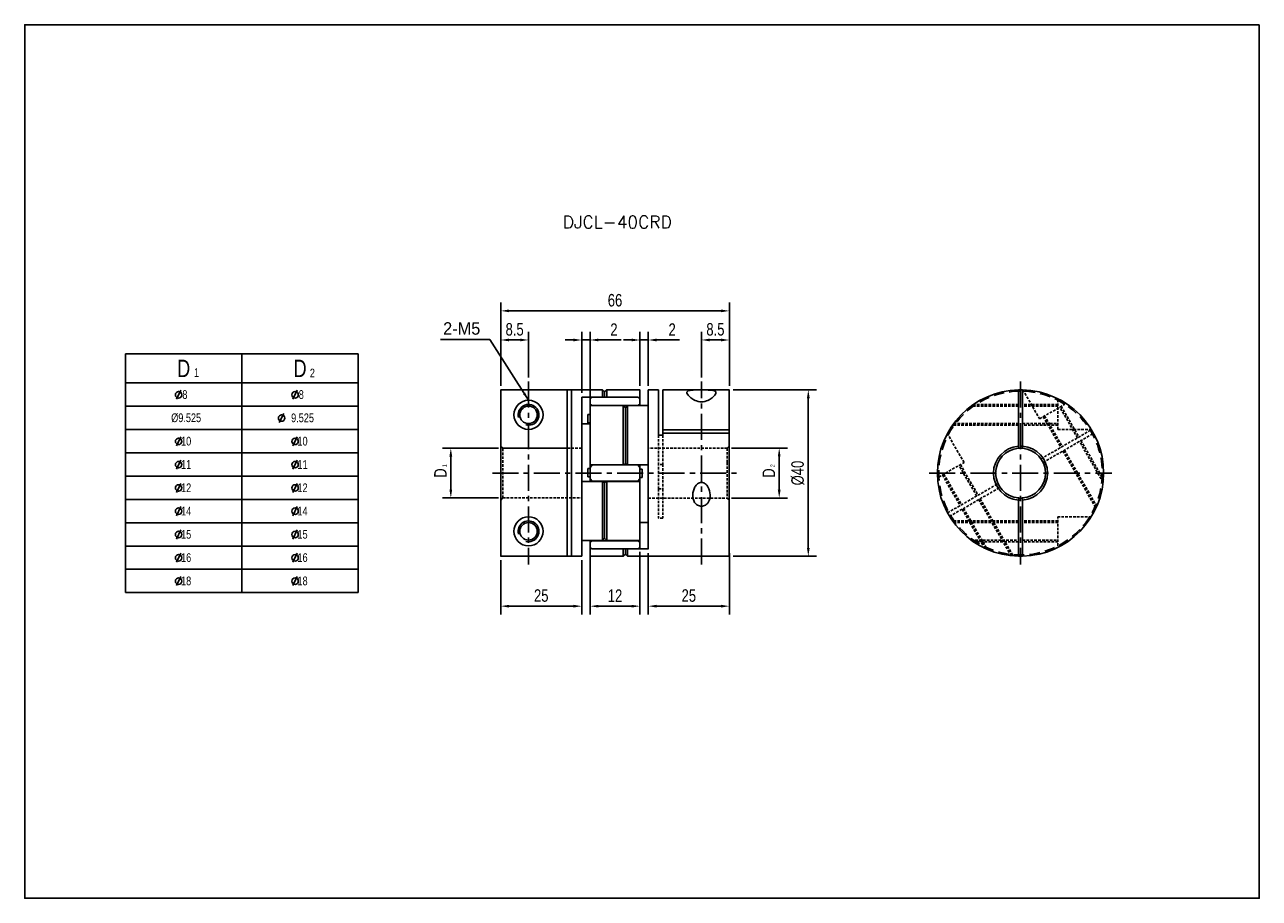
# Model space of a CAD drawing. Header units: millimetres. Extents: x 0 to 297, y 0 to 210.
import ezdxf

# ---------------------------------------------------------------- set-up
doc = ezdxf.new("R2010")
doc.units = ezdxf.units.MM
doc.header["$LTSCALE"] = 5
for name, pattern in [('CENTER', [2, 1.25, -0.25, 0.25, -0.25]), ('DASHED', [0.75, 0.5, -0.25]), ('HIDDEN2', [0.1875, 0.125, -0.0625])]:
    doc.linetypes.add(name, pattern=pattern)
doc.layers.get('0').update_dxf_attribs({"linetype": 'CONTINUOUS'})
doc.layers.get('Defpoints').update_dxf_attribs({"linetype": 'CONTINUOUS'})
for name, color, linetype in [('BM', 2, 'CONTINUOUS'), ('CT', 1, 'CENTER'), ('D', 7, 'CONTINUOUS'), ('DIM', 7, 'CONTINUOUS'), ('HD', 4, 'DASHED')]:
    doc.layers.add(name, color=color, linetype=linetype)
doc.styles.add('H', font='txt.shx')
doc.styles.get("Standard").update_dxf_attribs({"font": 'Gulim.ttf', "width": 0.8, "height": 3})
doc.dimstyles.new('LIM', dxfattribs={"dimtxt": 2, "dimasz": 2, "dimexe": 2, "dimexo": 1, "dimgap": 1, "dimtad": 1, "dimdec": 3, "dimzin": 9, "dimdsep": 46, "dimtxsty": 'Standard', "dimcen": 3, "dimclrd": 1, "dimclre": 1, "dimadec": 0, "dimazin": 0, "dimtfac": 1, "dimtdec": 3, "dimtmove": 0, "dimatfit": 3, "dimfxl": 0, "dimtolj": 1, "dimtzin": 0, "dimarcsym": 0})

# ---------------------------------------------------------------- blocks, each defined once
blk = doc.blocks.new('*D87')
at = {"layer": 'Defpoints', "color": 0}
for p in [(114.51, 82.27), (134.01, 82.27), (134.01, 70.22)]:
    blk.add_point(p, dxfattribs=at)
at = {"layer": 'DIM', "color": 1, "lineweight": -2}
for p, q in [((114.51, 81.27), (114.51, 68.22)), ((134.01, 81.27), (134.01, 68.22)), ((116.51, 70.22), (132.01, 70.22))]:
    blk.add_line(p, q, dxfattribs=at)
at = {"layer": 'DIM', "color": 1}
for points in [[(116.51, 70.55), (116.51, 69.89), (114.51, 70.22)], [(132.01, 70.55), (132.01, 69.89), (134.01, 70.22)]]:
    blk.add_solid(points, dxfattribs=at)
at = {"layer": 'DIM', "color": 0, "insert": (124.26, 72.76), "char_height": 3, "attachment_point": 5}
blk.add_mtext('\\A1;25', dxfattribs=at)
blk = doc.blocks.new('*D88')
at = {"layer": 'Defpoints', "color": 0}
for p in [(169.51, 141.21), (114.51, 122.16), (169.51, 122.16)]:
    blk.add_point(p, dxfattribs=at)
at = {"layer": 'DIM', "color": 1, "lineweight": -2}
for p, q in [((114.51, 123.16), (114.51, 143.21)), ((169.51, 123.16), (169.51, 143.21)), ((116.51, 141.21), (167.51, 141.21))]:
    blk.add_line(p, q, dxfattribs=at)
at = {"layer": 'DIM', "color": 1}
for points in [[(116.51, 141.54), (116.51, 140.88), (114.51, 141.21)], [(167.51, 141.54), (167.51, 140.88), (169.51, 141.21)]]:
    blk.add_solid(points, dxfattribs=at)
at = {"layer": 'DIM', "color": 0, "insert": (142.01, 143.75), "char_height": 3, "attachment_point": 5}
blk.add_mtext('\\A1;66', dxfattribs=at)
blk = doc.blocks.new('*D89')
at = {"layer": 'Defpoints', "color": 0}
for p in [(121.21, 134.21), (114.51, 122.16), (121.21, 124.21)]:
    blk.add_point(p, dxfattribs=at)
at = {"layer": 'DIM', "color": 1, "lineweight": -2}
for p, q in [((114.51, 123.16), (114.51, 136.21)), ((116.51, 134.21), (119.21, 134.21)), ((121.21, 125.21), (121.21, 136.21))]:
    blk.add_line(p, q, dxfattribs=at)
at = {"layer": 'DIM', "color": 1}
for points in [[(116.51, 134.54), (116.51, 133.88), (114.51, 134.21)], [(119.21, 134.54), (119.21, 133.88), (121.21, 134.21)]]:
    blk.add_solid(points, dxfattribs=at)
at = {"layer": 'DIM', "color": 0, "insert": (117.86, 136.75), "char_height": 3, "attachment_point": 5}
blk.add_mtext('\\A1;8.5', dxfattribs=at)
blk = doc.blocks.new('*D90')
at = {"layer": 'Defpoints', "color": 0}
for p in [(115.01, 108.19), (102.51, 96.24), (115.01, 96.24)]:
    blk.add_point(p, dxfattribs=at)
at = {"layer": 'DIM', "color": 1, "lineweight": -2}
for p, q in [((114.01, 108.19), (100.51, 108.19)), ((102.51, 106.19), (102.51, 98.24)), ((114.01, 96.24), (100.51, 96.24))]:
    blk.add_line(p, q, dxfattribs=at)
at = {"layer": 'DIM', "color": 1}
for points in [[(102.17, 106.19), (102.84, 106.19), (102.51, 108.19)], [(102.17, 98.24), (102.84, 98.24), (102.51, 96.24)]]:
    blk.add_solid(points, dxfattribs=at)
at = {"layer": 'DIM', "color": 0, "insert": (100, 102.22), "char_height": 3, "attachment_point": 5, "rotation": 90}
blk.add_mtext('\\A1;D', dxfattribs=at)
blk = doc.blocks.new('*D91')
at = {"layer": 'Defpoints', "color": 0}
for p in [(169.51, 134.21), (162.81, 124.22), (169.51, 122.17)]:
    blk.add_point(p, dxfattribs=at)
at = {"layer": 'DIM', "color": 1, "lineweight": -2}
for p, q in [((162.81, 125.22), (162.81, 136.21)), ((164.81, 134.21), (167.51, 134.21)), ((169.51, 123.17), (169.51, 136.21))]:
    blk.add_line(p, q, dxfattribs=at)
at = {"layer": 'DIM', "color": 1}
for points in [[(164.81, 134.54), (164.81, 133.88), (162.81, 134.21)], [(167.51, 134.54), (167.51, 133.88), (169.51, 134.21)]]:
    blk.add_solid(points, dxfattribs=at)
at = {"layer": 'DIM', "color": 0, "insert": (166.16, 136.75), "char_height": 3, "attachment_point": 5}
blk.add_mtext('\\A1;8.5', dxfattribs=at)
blk = doc.blocks.new('*D92')
at = {"layer": 'Defpoints', "color": 0}
for p in [(150.01, 134.21), (148.01, 122.17), (150.01, 122.17)]:
    blk.add_point(p, dxfattribs=at)
at = {"layer": 'DIM', "color": 1, "lineweight": -2}
for p, q in [((146.01, 134.21), (144.01, 134.21)), ((148.01, 123.17), (148.01, 136.21)), ((148.01, 134.21), (150.01, 134.21)), ((150.01, 123.17), (150.01, 136.21)), ((152.01, 134.21), (157.5, 134.21))]:
    blk.add_line(p, q, dxfattribs=at)
at = {"layer": 'DIM', "color": 1}
for points in [[(146.01, 134.54), (146.01, 133.88), (148.01, 134.21)], [(152.01, 134.54), (152.01, 133.88), (150.01, 134.21)]]:
    blk.add_solid(points, dxfattribs=at)
at = {"layer": 'DIM', "color": 0, "insert": (155.75, 136.71), "char_height": 3, "attachment_point": 5}
blk.add_mtext('\\A1;2', dxfattribs=at)
blk = doc.blocks.new('*D93')
at = {"layer": 'Defpoints', "color": 0}
for p in [(136.01, 134.21), (134.01, 120.47), (136.01, 118.38)]:
    blk.add_point(p, dxfattribs=at)
at = {"layer": 'DIM', "color": 1, "lineweight": -2}
for p, q in [((132.01, 134.21), (130.01, 134.21)), ((134.01, 121.47), (134.01, 136.21)), ((134.01, 134.21), (136.01, 134.21)), ((136.01, 119.38), (136.01, 136.21)), ((138.01, 134.21), (143.5, 134.21))]:
    blk.add_line(p, q, dxfattribs=at)
at = {"layer": 'DIM', "color": 1}
for points in [[(132.01, 134.54), (132.01, 133.88), (134.01, 134.21)], [(138.01, 134.54), (138.01, 133.88), (136.01, 134.21)]]:
    blk.add_solid(points, dxfattribs=at)
at = {"layer": 'DIM', "color": 0, "insert": (141.75, 136.71), "char_height": 3, "attachment_point": 5}
blk.add_mtext('\\A1;2', dxfattribs=at)
blk = doc.blocks.new('*D94')
at = {"layer": 'Defpoints', "color": 0}
for p in [(150.01, 84), (169.51, 84), (169.51, 70.22)]:
    blk.add_point(p, dxfattribs=at)
at = {"layer": 'DIM', "color": 1, "lineweight": -2}
for p, q in [((150.01, 83), (150.01, 68.22)), ((169.51, 83), (169.51, 68.22)), ((152.01, 70.22), (167.51, 70.22))]:
    blk.add_line(p, q, dxfattribs=at)
at = {"layer": 'DIM', "color": 1}
for points in [[(152.01, 70.55), (152.01, 69.89), (150.01, 70.22)], [(167.51, 70.55), (167.51, 69.89), (169.51, 70.22)]]:
    blk.add_solid(points, dxfattribs=at)
at = {"layer": 'DIM', "color": 0, "insert": (159.76, 72.76), "char_height": 3, "attachment_point": 5}
blk.add_mtext('\\A1;25', dxfattribs=at)
blk = doc.blocks.new('*D95')
at = {"layer": 'Defpoints', "color": 0}
for p in [(136.01, 84.25), (148.01, 84.25), (148.01, 70.22)]:
    blk.add_point(p, dxfattribs=at)
at = {"layer": 'DIM', "color": 1, "lineweight": -2}
for p, q in [((136.01, 83.25), (136.01, 68.22)), ((148.01, 83.25), (148.01, 68.22)), ((138.01, 70.22), (146.01, 70.22))]:
    blk.add_line(p, q, dxfattribs=at)
at = {"layer": 'DIM', "color": 1}
for points in [[(138.01, 70.55), (138.01, 69.89), (136.01, 70.22)], [(146.01, 70.55), (146.01, 69.89), (148.01, 70.22)]]:
    blk.add_solid(points, dxfattribs=at)
at = {"layer": 'DIM', "color": 0, "insert": (142.01, 72.76), "char_height": 3, "attachment_point": 5}
blk.add_mtext('\\A1;12', dxfattribs=at)
blk = doc.blocks.new('*D96')
at = {"layer": 'Defpoints', "color": 0}
for p in [(169.46, 122.22), (169.46, 82.22), (188.51, 82.22)]:
    blk.add_point(p, dxfattribs=at)
at = {"layer": 'DIM', "color": 1, "lineweight": -2}
for p, q in [((170.46, 122.22), (190.51, 122.22)), ((188.51, 120.22), (188.51, 84.22)), ((170.46, 82.22), (190.51, 82.22))]:
    blk.add_line(p, q, dxfattribs=at)
at = {"layer": 'DIM', "color": 1}
for points in [[(188.17, 120.22), (188.84, 120.22), (188.51, 122.22)], [(188.17, 84.22), (188.84, 84.22), (188.51, 82.22)]]:
    blk.add_solid(points, dxfattribs=at)
at = {"layer": 'DIM', "color": 0, "insert": (185.97, 102.22), "char_height": 3, "attachment_point": 5, "rotation": 90}
blk.add_mtext('\\A1;%%C40', dxfattribs=at)
blk = doc.blocks.new('*D97')
at = {"layer": 'Defpoints', "color": 0}
for p in [(169.01, 108.22), (169.01, 96.22), (181.51, 96.22)]:
    blk.add_point(p, dxfattribs=at)
at = {"layer": 'DIM', "color": 1, "lineweight": -2}
for p, q in [((170.01, 108.22), (183.51, 108.22)), ((181.51, 106.22), (181.51, 98.22)), ((170.01, 96.22), (183.51, 96.22))]:
    blk.add_line(p, q, dxfattribs=at)
at = {"layer": 'DIM', "color": 1}
for points in [[(181.17, 106.22), (181.84, 106.22), (181.51, 108.22)], [(181.17, 98.22), (181.84, 98.22), (181.51, 96.22)]]:
    blk.add_solid(points, dxfattribs=at)
at = {"layer": 'DIM', "color": 0, "insert": (179, 102.22), "char_height": 3, "attachment_point": 5, "rotation": 90}
blk.add_mtext('\\A1;D', dxfattribs=at)
blk = doc.blocks.new('new block')
blk.add_line((19.04, 5.53), (17.5, 2.41))
blk.add_circle((18.3, 3.95), 1.12)

msp = doc.modelspace()

# ---------------------------------------------------------------- linework, layer by layer
for p, q in [((24.2293, 130.8784), (80.2293, 130.8784)), ((24.2293, 130.8784), (24.2293, 73.4784)), ((80.2293, 130.8784), (80.2293, 73.4784)), ((24.2293, 73.4784), (80.2293, 73.4784))]:
    msp.add_line(p, q)
at = {"color": 4}
for p, q in [((52.2293, 130.8784), (52.2293, 73.4784)), ((24.2293, 123.8784), (80.2293, 123.8784))]:
    msp.add_line(p, q, dxfattribs=at)
at = {"color": 1}
for p, q in [((24.2293, 118.2784), (80.2293, 118.2784)), ((24.2293, 112.6784), (80.2293, 112.6784)), ((24.2293, 107.0784), (80.2293, 107.0784)), ((24.2293, 101.4784), (80.2293, 101.4784)), ((24.2293, 95.8784), (80.2293, 95.8784)), ((24.2293, 90.2784), (80.2293, 90.2784)), ((24.2293, 84.6784), (80.2293, 84.6784)), ((24.2293, 79.0784), (80.2293, 79.0784))]:
    msp.add_line(p, q, dxfattribs=at)
msp.add_lwpolyline([(297, 210), (0, 210), (0, 0), (297, 0)], close=True)
at = {"layer": 'BM', "linetype": 'Continuous'}
for p, q in [((114.5058, 82.2716), (114.5058, 122.1591)), ((130.5058, 122.2091), (114.5558, 122.2091)), ((130.5058, 82.2153), (130.5058, 122.2091)), ((130.5058, 122.1903), (131.5058, 122.1903)), ((131.5058, 82.2153), (131.5058, 122.2153)), ((139.0058, 122.2153), (131.5058, 122.2153)), ((139.0058, 122.2153), (139.0058, 120.4722)), ((139.5058, 121.7153), (139.0058, 122.2153)), ((140.0058, 122.2153), (139.5058, 121.7153)), ((147.9558, 122.2153), (140.0058, 122.2153)), ((140.0058, 122.2153), (140.0058, 120.4722)), ((148.0058, 120.4266), (148.0058, 122.1653)), ((150.0058, 118.4159), (150.0058, 122.2153)), ((152.5058, 122.2153), (150.0058, 122.2153)), ((152.5058, 111.3368), (152.5058, 122.2153)), ((169.4558, 122.2153), (153.5058, 122.2153)), ((153.5058, 112.6452), (153.5058, 122.2153)), ((169.5058, 112.6202), (169.5058, 122.1653)), ((239.0571, 122.2091), (239.0571, 122.1591)), ((239.0571, 122.1591), (239.0571, 108.6961)), ((240.0571, 122.1591), (240.0571, 122.2091)), ((240.0571, 122.1591), (240.0571, 108.6961)), ((134.0058, 100.1591), (134.0058, 120.4722)), ((136.5058, 120.4345), (136.0058, 120.1823)), ((136.0058, 118.8075), (136.0058, 120.1823)), ((136.0058, 118.8075), (136.5058, 118.4696)), ((136.0058, 118.3754), (136.0058, 118.8075)), ((147.5058, 120.4345), (136.5058, 120.4345)), ((139.5058, 121.7153), (139.5058, 120.4345)), ((148.0058, 120.1823), (147.5058, 120.4345)), ((147.5058, 118.4696), (148.0058, 118.8075)), ((148.0058, 120.4266), (148.0058, 120.1823)), ((148.0058, 118.8075), (148.0058, 120.1823)), ((148.0058, 118.8075), (148.0058, 118.4254)), ((135.5058, 116.2823), (135.5058, 114.2823)), ((136.0058, 116.2823), (135.5058, 116.2823)), ((136.0058, 104.2665), (136.0058, 118.3754)), ((144.0154, 118.4254), (136.0558, 118.4254)), ((147.5058, 118.4696), (136.5058, 118.4696)), ((136.5058, 118.4696), (136.5058, 118.4254)), ((144.0058, 118.4159), (144.0058, 104.2716)), ((144.0829, 118.3781), (144.5058, 117.878)), ((144.5058, 117.878), (144.9288, 118.3781)), ((144.5058, 117.878), (144.5058, 104.4438)), ((150.0058, 118.4254), (144.9959, 118.4254)), ((145.0058, 118.4159), (145.0058, 104.2716)), ((147.5058, 118.4254), (147.5058, 118.4696)), ((134.0058, 114.0762), (136.0058, 114.0762)), ((135.5058, 114.2823), (136.0058, 114.2823)), ((153.5058, 111.3368), (152.5058, 111.3368)), ((153.5058, 112.6452), (169.4558, 112.6452)), ((153.5058, 111.7792), (153.5058, 112.6452)), ((153.5058, 111.7792), (169.4558, 111.7792)), ((153.5058, 111.7792), (153.5058, 111.3368)), ((169.5058, 112.6202), (169.5058, 111.7542)), ((169.5058, 111.7542), (169.5058, 82.2653)), ((239.0571, 108.6961), (239.0571, 108.1945)), ((240.0571, 108.1945), (240.0571, 108.6961)), ((136.0058, 103.5901), (136.0058, 104.2665)), ((136.5058, 104.1802), (136.0058, 103.5901)), ((136.0558, 104.2165), (144.0609, 104.2165)), ((136.5058, 104.2165), (136.5058, 104.1802)), ((147.5058, 104.1802), (136.5058, 104.1802)), ((144.5058, 104.4438), (144.0829, 104.2219)), ((144.9288, 104.2219), (144.5058, 104.4438)), ((144.9507, 104.2165), (150.0058, 104.2165)), ((147.5058, 104.1802), (147.5058, 104.2165)), ((148.0058, 103.5901), (147.5058, 104.1802)), ((148.0058, 104.2219), (148.0058, 103.5901)), ((150.0058, 104.2716), (150.0058, 83.9585)), ((135.5058, 101.2821), (135.5058, 103.2821)), ((136.0058, 103.2821), (135.5058, 103.2821)), ((135.5058, 101.2821), (136.0058, 101.2821)), ((136.0058, 100.8405), (136.0058, 103.5901)), ((148.0058, 100.8405), (148.0058, 103.5901)), ((148.5058, 103.1486), (148.0058, 103.1486)), ((148.0058, 101.1486), (148.5058, 101.1486)), ((148.5058, 103.1486), (148.5058, 101.1486)), ((139.0609, 100.2142), (134.0058, 100.2142)), ((136.0058, 100.8405), (136.5058, 100.2505)), ((136.0058, 100.2142), (136.0058, 100.8405)), ((147.5058, 100.2505), (136.5058, 100.2505)), ((136.5058, 100.2505), (136.5058, 100.2142)), ((139.0058, 86.0148), (139.0058, 100.1591)), ((139.0829, 100.2088), (139.5058, 99.9869)), ((139.5058, 99.9869), (139.9288, 100.2088)), ((139.5058, 86.5527), (139.5058, 99.9869)), ((147.9558, 100.2142), (139.9507, 100.2142)), ((140.0058, 86.0148), (140.0058, 100.1591)), ((147.5058, 100.2505), (148.0058, 100.8405)), ((147.5058, 100.2142), (147.5058, 100.2505)), ((148.0058, 100.8405), (148.0058, 100.1642)), ((148.0058, 100.1642), (148.0058, 86.0553)), ((239.0571, 96.2362), (239.0571, 95.7346)), ((239.0571, 95.7346), (239.0571, 82.2716)), ((240.0571, 95.7346), (240.0571, 96.2362)), ((240.0571, 95.7346), (240.0571, 82.2716)), ((150.0058, 90.3545), (148.0058, 90.3545)), ((139.5058, 86.5527), (139.0829, 86.0526)), ((139.9288, 86.0526), (139.5058, 86.5527)), ((134.0058, 86.0148), (134.0058, 82.2153)), ((134.0058, 86.0053), (139.0158, 86.0053)), ((136.0058, 85.6232), (136.0058, 86.0053)), ((136.5058, 85.9611), (136.0058, 85.6232)), ((136.0058, 84.2484), (136.0058, 85.6232)), ((136.0058, 84.2484), (136.5058, 83.9962)), ((136.0058, 84.0041), (136.0058, 84.2363)), ((136.0058, 82.2653), (136.0058, 84.0041)), ((136.5058, 86.0053), (136.5058, 85.9611)), ((147.5058, 85.9611), (136.5058, 85.9611)), ((147.5058, 83.9962), (136.5058, 83.9962)), ((139.9962, 86.0053), (147.9558, 86.0053)), ((144.0058, 83.9585), (144.0058, 82.2153)), ((144.5058, 83.9962), (144.5058, 82.7153)), ((145.0058, 83.9585), (145.0058, 82.2153)), ((147.5058, 85.9611), (147.5058, 86.0053)), ((148.0058, 85.6232), (147.5058, 85.9611)), ((147.5058, 83.9962), (148.0058, 84.2484)), ((148.0058, 86.0553), (148.0058, 85.6232)), ((148.0058, 84.2484), (148.0058, 85.6232)), ((228.3901, 85.6232), (227.9039, 85.9611)), ((231.3071, 83.9962), (230.7714, 84.2484)), ((114.5558, 82.2216), (123.5083, 82.2216)), ((123.5083, 82.2216), (123.5058, 82.2153)), ((123.5058, 82.2153), (130.5058, 82.2153)), ((130.5058, 82.2404), (131.5058, 82.2404)), ((131.5058, 82.2153), (134.0058, 82.2153)), ((136.0558, 82.2153), (144.0058, 82.2153)), ((144.0058, 82.2153), (144.5058, 82.7153)), ((144.5058, 82.7153), (145.0058, 82.2153)), ((145.0058, 82.2153), (169.4558, 82.2153)), ((239.0571, 82.2716), (239.0571, 82.2216)), ((240.0571, 82.2216), (240.0571, 82.2716))]:
    msp.add_line(p, q, dxfattribs=at)
at = {"layer": 'BM'}
for p, q in [((134.0058, 120.4722), (136.5058, 120.4722)), ((150.0058, 118.4254), (150.0058, 104.2165)), ((134.0058, 100.2142), (134.0058, 86.0053)), ((134.0058, 86.0053), (134.0058, 92.2869)), ((147.5058, 83.9962), (150.0058, 83.9962))]:
    msp.add_line(p, q, dxfattribs=at)
at = {"layer": 'BM', "linetype": 'HIDDEN2'}
for p, q in [((136.0058, 120.1823), (136.5058, 120.4345)), ((136.5058, 118.4696), (136.0058, 118.8075)), ((147.5058, 120.4345), (148.0058, 120.1823)), ((148.0058, 118.8075), (147.5058, 118.4696)), ((144.0158, 118.4254), (144.0154, 118.4254)), ((144.5058, 117.878), (144.0829, 118.3781)), ((144.9288, 118.3781), (144.5058, 117.878)), ((150.0058, 118.3781), (150.0058, 118.4159)), ((136.0058, 103.5901), (136.5058, 104.1802)), ((144.0829, 104.2219), (144.5058, 104.4438)), ((144.5058, 104.4438), (144.9288, 104.2219)), ((144.9507, 104.2165), (144.9507, 104.2165)), ((147.5058, 104.1802), (148.0058, 103.5901)), ((219.5584, 101.8541), (219.9017, 101.2596)), ((139.0609, 100.2142), (139.0609, 100.2142)), ((139.9959, 86.0053), (139.9962, 86.0053))]:
    msp.add_line(p, q, dxfattribs=at)
at = {"layer": 'BM', "linetype": 'Continuous'}
for centre, radius in [((121.2058, 116.2153), 3.5), ((121.2058, 116.2153), 2.1), ((121.2058, 88.2153), 3.5), ((121.2058, 88.2153), 2.1)]:
    msp.add_circle(centre, radius, dxfattribs=at)
for centre, radius, start, end in [((114.5558, 122.1591), 0.05, 90.00926, 180.008695), ((147.9558, 122.1653), 0.05, 0, 90), ((169.4558, 122.1653), 0.05, 0, 90), ((239.5571, 102.2153), 20, 91.432544, 268.567456), ((239.5571, 102.2153), 20, 88.566049, 91.432544), ((239.5571, 102.2153), 20, 271.432544, 88.567456), ((139.8199, 120.5582), 0.2048, 322.85126, 335.182137), ((121.2058, 116.2153), 2.5, 255, 195), ((136.0558, 118.3754), 0.05, 90, 180), ((239.5571, 102.2153), 6.5, 94.411726, 265.588274), ((239.5571, 102.2153), 6, 94.780192, 265.219808), ((239.5571, 102.2153), 6, 85.219808, 94.784218), ((239.5571, 102.2153), 6.5, 274.411726, 85.588274), ((239.5571, 102.2153), 6, 274.780192, 85.219808), ((136.0558, 104.2665), 0.05, 180, 270), ((144.951, 104.272), 0.0548, 246.079072, 359.570027), ((139.0607, 100.1586), 0.0548, 66.078397, 179.570702), ((147.9558, 100.1642), 0.05, 0, 90), ((239.5571, 102.2153), 6, 265.219808, 274.780192), ((121.2058, 88.2153), 2.5, 255, 195), ((144.1917, 83.8725), 0.2048, 142.852139, 155.18846), ((147.9558, 86.0553), 0.05, 270, 0), ((114.5558, 82.2716), 0.05, 179.990715, 269.99133), ((136.0558, 82.2653), 0.05, 180, 270), ((169.4558, 82.2653), 0.05, 270, 0), ((239.5571, 102.2153), 20, 268.567456, 271.432544)]:
    msp.add_arc(centre, radius, start, end, dxfattribs=at)
at = {"layer": 'BM', "linetype": 'HIDDEN2'}
for centre, radius, start, end in [((239.5571, 102.2153), 6.5, 85.588274, 94.411726), ((248.9593, 109.752), 0.05, 153.239743, 218.714952), ((239.5571, 102.2153), 6.5, 265.588274, 274.411726)]:
    msp.add_arc(centre, radius, start, end, dxfattribs=at)
at = {"layer": 'BM', "linetype": 'Continuous'}
for points, knots in [([(162.8058, 119.3506), (163.3834, 119.3506), (163.911, 119.5101), (164.7401, 119.8875), (165.0694, 120.1072), (165.8793, 120.7396), (166.2046, 121.1406), (166.3689, 121.7576), (166.1909, 121.9761), (165.3137, 122.1413), (164.9157, 122.1715), (163.9466, 122.2035), (163.3837, 122.2068), (162.2507, 122.2069), (161.6786, 122.2036), (160.71, 122.1722), (160.3099, 122.1427), (159.4208, 121.9777), (159.2437, 121.7623), (159.4038, 121.1445), (159.7313, 120.7404), (160.5422, 120.1072), (160.8711, 119.8876), (161.7027, 119.5092), (162.2283, 119.3506), (162.8058, 119.3506)], [0, 0, 0, 0, 0.0625, 0.0625, 0.125, 0.125, 0.25, 0.25, 0.375, 0.375, 0.4375, 0.4375, 0.5, 0.5, 0.5625, 0.5625, 0.625, 0.625, 0.75, 0.75, 0.875, 0.875, 0.9375, 0.9375, 1, 1, 1, 1]), ([(139.0058, 120.4722), (139.0058, 120.4704), (139.0064, 120.4681), (139.0075, 120.4654), (139.0086, 120.4627), (139.0102, 120.4597), (139.0121, 120.4565), (139.0148, 120.452), (139.0182, 120.4472), (139.0219, 120.4425), (139.024, 120.4398), (139.0262, 120.4371), (139.0285, 120.4344)], [0, 0, 0, 0, 0.097028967, 0.097028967, 0.097028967, 0.194860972, 0.194860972, 0.194860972, 0.332776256, 0.332776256, 0.332776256, 0.411603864, 0.411603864, 0.411603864, 0.411603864]), ([(144.0829, 118.3781), (144.0776, 118.3844), (144.0718, 118.3904), (144.066, 118.3958), (144.0591, 118.4022), (144.052, 118.408), (144.0451, 118.4127), (144.0385, 118.4172), (144.032, 118.4208), (144.0261, 118.423), (144.022, 118.4246), (144.0181, 118.4255), (144.0149, 118.4254), (144.0124, 118.4253), (144.0102, 118.4247), (144.0086, 118.4233), (144.0073, 118.4222), (144.0064, 118.4205), (144.006, 118.4183), (144.0059, 118.4176), (144.0058, 118.4168), (144.0058, 118.4159)], [0, 0, 0, 0, 0.18456845, 0.18456845, 0.18456845, 0.40530833, 0.40530833, 0.40530833, 0.6154821, 0.6154821, 0.6154821, 0.76210401, 0.76210401, 0.76210401, 0.87426185, 0.87426185, 0.87426185, 0.96772513, 0.96772513, 0.96772513, 1, 1, 1, 1]), ([(145.0058, 118.4159), (145.0058, 118.4185), (145.0052, 118.4206), (145.0041, 118.4221), (145.003, 118.4236), (145.0014, 118.4246), (144.9995, 118.4251), (144.9968, 118.4257), (144.9934, 118.4254), (144.9897, 118.4244), (144.9847, 118.4231), (144.9789, 118.4204), (144.973, 118.4168), (144.9656, 118.4124), (144.9577, 118.4065), (144.95, 118.3998), (144.9427, 118.3934), (144.9354, 118.386), (144.9288, 118.3781)], [0, 0, 0, 0, 0.09702897, 0.09702897, 0.09702897, 0.19486097, 0.19486097, 0.19486097, 0.33277626, 0.33277626, 0.33277626, 0.52463242, 0.52463242, 0.52463242, 0.76814399, 0.76814399, 0.76814399, 1, 1, 1, 1]), ([(169.5058, 112.6202), (169.5058, 112.623), (169.5049, 112.6259), (169.503, 112.6285), (169.5011, 112.6311), (169.4984, 112.6337), (169.4949, 112.6358), (169.4914, 112.638), (169.4871, 112.6399), (169.4823, 112.6414), (169.4776, 112.6429), (169.4722, 112.644), (169.4668, 112.6446), (169.4632, 112.645), (169.4595, 112.6452), (169.4558, 112.6452)], [0, 0, 0, 0, 0.21502442, 0.21502442, 0.21502442, 0.43005075, 0.43005075, 0.43005075, 0.64504678, 0.64504678, 0.64504678, 0.85997801, 0.85997801, 0.85997801, 1, 1, 1, 1]), ([(169.4558, 111.7792), (169.4614, 111.7792), (169.4671, 111.7787), (169.4724, 111.7778), (169.4776, 111.7769), (169.4827, 111.7755), (169.487, 111.7737), (169.4914, 111.772), (169.4952, 111.7698), (169.4982, 111.7675), (169.5012, 111.7651), (169.5034, 111.7624), (169.5046, 111.7597), (169.5054, 111.7579), (169.5058, 111.756), (169.5058, 111.7542)], [0, 0, 0, 0, 0.21485685, 0.21485685, 0.21485685, 0.42971183, 0.42971183, 0.42971183, 0.64459672, 0.64459672, 0.64459672, 0.85954618, 0.85954618, 0.85954618, 1, 1, 1, 1]), ([(144.0058, 104.2716), (144.0058, 104.2673), (144.0064, 104.2628), (144.0075, 104.2587), (144.0086, 104.2544), (144.0102, 104.2504), (144.0121, 104.2467), (144.0148, 104.2416), (144.0182, 104.2371), (144.0219, 104.2334), (144.027, 104.2282), (144.0327, 104.2243), (144.0386, 104.2215), (144.0461, 104.218), (144.0539, 104.2164), (144.0616, 104.2165), (144.0689, 104.2166), (144.0762, 104.2183), (144.0829, 104.2219)], [0, 0, 0, 0, 0.09702897, 0.09702897, 0.09702897, 0.19486097, 0.19486097, 0.19486097, 0.33277626, 0.33277626, 0.33277626, 0.52463242, 0.52463242, 0.52463242, 0.76814399, 0.76814399, 0.76814399, 1, 1, 1, 1]), ([(140.0058, 100.1591), (140.0058, 100.1634), (140.0052, 100.1679), (140.0041, 100.172), (140.003, 100.1763), (140.0014, 100.1803), (139.9995, 100.1839), (139.9968, 100.1891), (139.9934, 100.1936), (139.9897, 100.1973), (139.9846, 100.2025), (139.9789, 100.2064), (139.973, 100.2092), (139.9656, 100.2126), (139.9577, 100.2143), (139.95, 100.2142), (139.9427, 100.2141), (139.9354, 100.2124), (139.9288, 100.2088)], [0, 0, 0, 0, 0.09718358, 0.09718358, 0.09718358, 0.19503913, 0.19503913, 0.19503913, 0.33302488, 0.33302488, 0.33302488, 0.52497867, 0.52497867, 0.52497867, 0.76854263, 0.76854263, 0.76854263, 1, 1, 1, 1]), ([(162.8058, 99.9895), (162.4657, 99.9895), (162.1472, 99.847), (161.6206, 99.427), (161.4138, 99.161), (160.9126, 98.3021), (160.7368, 97.6538), (160.6819, 96.3693), (160.8118, 95.7119), (161.3343, 94.9134), (161.5658, 94.678), (162.1326, 94.3414), (162.4646, 94.2457), (163.1329, 94.2431), (163.4679, 94.3371), (164.0372, 94.6707), (164.2704, 94.905), (164.7993, 95.7069), (164.9287, 96.3626), (164.8764, 97.6455), (164.7022, 98.295), (164.1996, 99.1588), (163.9909, 99.4264), (163.4696, 99.8436), (163.146, 99.9895), (162.8058, 99.9895)], [0, 0, 0, 0, 0.0625, 0.0625, 0.125, 0.125, 0.25, 0.25, 0.375, 0.375, 0.4375, 0.4375, 0.5, 0.5, 0.5625, 0.5625, 0.625, 0.625, 0.75, 0.75, 0.875, 0.875, 0.9375, 0.9375, 1, 1, 1, 1]), ([(139.0058, 86.0148), (139.0058, 86.0122), (139.0064, 86.0101), (139.0075, 86.0086), (139.0086, 86.0071), (139.0102, 86.0061), (139.0121, 86.0056), (139.0148, 86.0049), (139.0182, 86.0053), (139.0219, 86.0062), (139.0269, 86.0076), (139.0327, 86.0103), (139.0386, 86.0138), (139.046, 86.0182), (139.0539, 86.0241), (139.0615, 86.0308), (139.0689, 86.0372), (139.0762, 86.0447), (139.0829, 86.0526)], [0, 0, 0, 0, 0.09679266, 0.09679266, 0.09679266, 0.19459838, 0.19459838, 0.19459838, 0.33241693, 0.33241693, 0.33241693, 0.52413904, 0.52413904, 0.52413904, 0.7675947, 0.7675947, 0.7675947, 1, 1, 1, 1]), ([(139.9288, 86.0526), (139.9341, 86.0462), (139.9399, 86.0402), (139.9458, 86.0348), (139.9527, 86.0283), (139.9598, 86.0225), (139.9667, 86.0178), (139.9733, 86.0134), (139.9798, 86.0098), (139.9856, 86.0076), (139.9897, 86.006), (139.9936, 86.0052), (139.9969, 86.0053), (139.9993, 86.0053), (140.0015, 86.006), (140.0031, 86.0074), (140.0044, 86.0085), (140.0053, 86.0102), (140.0056, 86.0124), (140.0058, 86.0131), (140.0058, 86.0139), (140.0058, 86.0148)], [0, 0, 0, 0, 0.18617479, 0.18617479, 0.18617479, 0.40734544, 0.40734544, 0.40734544, 0.61692338, 0.61692338, 0.61692338, 0.76316624, 0.76316624, 0.76316624, 0.87509958, 0.87509958, 0.87509958, 0.96847105, 0.96847105, 0.96847105, 1, 1, 1, 1]), ([(145.0058, 83.9585), (145.0058, 83.9603), (145.0052, 83.9626), (145.0041, 83.9653), (145.003, 83.968), (145.0014, 83.971), (144.9995, 83.9742), (144.9968, 83.9787), (144.9934, 83.9835), (144.9897, 83.9882), (144.9876, 83.9909), (144.9854, 83.9936), (144.9832, 83.9963)], [0, 0, 0, 0, 0.09718358, 0.09718358, 0.09718358, 0.195039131, 0.195039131, 0.195039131, 0.333024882, 0.333024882, 0.333024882, 0.411623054, 0.411623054, 0.411623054, 0.411623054])]:
    msp.add_open_spline(points, degree=3, knots=knots, dxfattribs=at)
at = {"layer": 'CT'}
for p, q in [((121.2058, 124.2091), (121.2058, 80.2216)), ((162.8057, 80.2153), (162.8057, 124.2153)), ((239.5574, 124.2153), (239.5571, 80.2153)), ((112.5058, 102.2153), (171.5058, 102.2153)), ((217.5571, 102.2153), (261.5571, 102.2153))]:
    msp.add_line(p, q, dxfattribs=at)
at = {"layer": 'HD', "linetype": 'HIDDEN2'}
for p, q in [((240.1414, 122.2034), (244.1504, 115.2596)), ((248.5571, 112.7153), (248.5571, 119.7153)), ((249.2396, 119.7153), (248.5571, 119.7153)), ((250.2125, 118.7596), (249.8713, 119.3506)), ((239.0571, 118.3153), (227.6916, 118.3153)), ((239.0571, 118.7153), (228.2544, 118.7153)), ((248.5571, 118.7153), (240.0571, 118.7153)), ((248.5571, 118.3153), (240.0571, 118.3153)), ((244.1504, 115.2596), (250.2125, 118.7596)), ((245.3628, 115.9596), (249.6128, 108.5983)), ((253.2501, 110.6983), (249.0001, 118.0596)), ((249.3465, 118.2596), (253.5965, 110.8983)), ((239.0571, 113.7153), (223.2552, 113.7153)), ((223.485, 114.1153), (239.0571, 114.1153)), ((240.0571, 114.1153), (248.5571, 114.1153)), ((248.5571, 113.7153), (240.0571, 113.7153)), ((245.0164, 115.7596), (249.2664, 108.3983)), ((152.5058, 111.3368), (152.5058, 104.3074)), ((153.5058, 111.3368), (153.5058, 104.3074)), ((225.9638, 104.7596), (221.9528, 111.7069)), ((244.4852, 105.6379), (256.6222, 112.6452)), ((244.9852, 104.7719), (257.1222, 111.7792)), ((248.5571, 112.7153), (256.5751, 112.7153)), ((254.0965, 110.0323), (259.4978, 100.677)), ((115.0058, 108.1945), (114.5058, 108.6961)), ((130.5058, 108.1945), (115.0058, 108.1945)), ((134.0058, 108.1945), (115.0058, 108.1945)), ((115.0058, 96.2362), (115.0058, 108.1945)), ((169.0058, 108.2153), (150.0058, 108.2153)), ((169.5058, 108.7153), (169.0058, 108.2153)), ((169.0058, 104.7719), (169.0058, 108.2153)), ((249.7664, 107.5323), (257.5524, 94.0465)), ((250.1128, 107.7323), (257.8989, 94.2465)), ((259.4329, 99.9895), (253.7501, 109.8323)), ((152.5058, 98.3913), (152.5058, 104.3074)), ((153.5058, 104.3074), (152.5058, 104.3074)), ((153.5058, 104.3074), (153.5058, 98.3913)), ((169.0058, 104.7719), (169.0058, 96.2153)), ((219.9017, 101.2596), (225.9638, 104.7596)), ((229.0014, 96.6983), (224.7514, 104.0596)), ((225.0978, 104.2596), (229.3478, 96.8983)), ((220.7677, 101.7596), (225.0177, 94.3983)), ((221.1141, 101.9596), (225.3641, 94.5983)), ((152.5058, 98.3913), (152.5058, 91.3618)), ((152.5058, 98.3913), (153.5058, 98.3913)), ((153.5058, 98.3913), (153.5058, 91.3618)), ((221.992, 92.6515), (234.129, 99.6588)), ((222.492, 91.7854), (234.629, 98.7928)), ((114.5058, 95.7346), (115.0058, 96.2362)), ((115.0058, 96.2362), (129.1142, 96.2362)), ((115.0058, 96.2362), (134.0058, 96.2362)), ((150.0058, 96.2153), (169.0058, 96.2153)), ((169.0058, 96.2153), (169.5058, 95.7153)), ((237.2887, 82.3444), (229.5014, 95.8323)), ((229.8478, 96.0323), (237.7488, 82.3475)), ((225.5177, 93.5323), (230.919, 84.177)), ((225.8641, 93.7323), (231.5471, 83.889)), ((153.5058, 91.3618), (152.5058, 91.3618)), ((239.0571, 90.7153), (223.2552, 90.7153)), ((239.0571, 90.3153), (223.4826, 90.3153)), ((248.5571, 90.7153), (240.0571, 90.7153)), ((248.5571, 90.3153), (240.0571, 90.3153)), ((256.5791, 91.7153), (248.5571, 91.7153)), ((248.5571, 84.7153), (248.5571, 91.7153)), ((227.691, 86.1153), (239.0571, 86.1153)), ((239.0571, 85.7153), (228.2544, 85.7153)), ((240.0571, 86.1153), (248.5571, 86.1153)), ((248.5571, 85.7153), (240.0571, 85.7153))]:
    msp.add_line(p, q, dxfattribs=at)
at = {"layer": 'HD'}
msp.add_circle((239.5571, 102.2153), 19.6787, dxfattribs=at)
at = {"layer": 'HD', "linetype": 'HIDDEN2'}
msp.add_arc((250.7851, 106.5896), 0.05, 201.285048, 266.760257, dxfattribs=at)

# ---------------------------------------------------------------- block references
at = {"xscale": 0.7000000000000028, "yscale": 0.7000000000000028, "zscale": 0.7}
for p in [(24.2293, 118.2784), (52.2293, 118.2784), (49.0048, 112.6784), (24.2293, 107.0784), (52.2293, 107.0784), (24.2293, 101.4784), (52.2293, 101.4784), (24.2293, 95.8784), (52.2293, 95.8784), (24.2293, 90.2784), (52.2293, 90.2784), (24.2293, 84.6784), (52.2293, 84.6784), (24.2293, 79.0784), (52.2293, 79.0784), (24.2293, 73.4784), (52.2293, 73.4784)]:
    msp.add_blockref('new block', p, dxfattribs=at)

# ---------------------------------------------------------------- texts
at = {"color": 0}
for s, insert, char_height, width, attachment_point in [('D', (38.2293, 127.3784), 4.2, 28, 5), ('D', (66.2293, 127.3784), 4.2, 28, 5), ('1', (40.7251, 127.4033), 2.1, 6.3, 1), ('2', (68.5955, 127.3229), 2.1, 3.36, 1), (' 8', (38.2293, 121.0784), 2.1, 28, 5), (' 8', (66.2293, 121.0784), 2.1, 28, 5), ('  %%C9.525', (38.2293, 115.4784), 2.1, 28, 5), ('  9.525', (66.2293, 115.4784), 2.1, 28, 5), ('  10', (38.2293, 109.8784), 2.1, 28, 5), ('  10', (66.2293, 109.8784), 2.1, 28, 5), ('  11', (38.2293, 104.2784), 2.1, 28, 5), ('  11', (66.2293, 104.2784), 2.1, 28, 5), ('  12', (38.2293, 98.6784), 2.1, 28, 5), ('  12', (66.2293, 98.6784), 2.1, 28, 5), ('  14', (38.2293, 93.0784), 2.1, 28, 5), ('  14', (66.2293, 93.0784), 2.1, 28, 5), ('  15', (38.2293, 87.4784), 2.1, 28, 5), ('  15', (66.2293, 87.4784), 2.1, 28, 5), ('  16', (38.2293, 81.8784), 2.1, 28, 5), ('  16', (66.2293, 81.8784), 2.1, 28, 5), ('  18', (38.2293, 76.2784), 2.1, 28, 5), ('  18', (66.2293, 76.2784), 2.1, 28, 5)]:
    msp.add_mtext(s, dxfattribs=dict(at, insert=insert, char_height=char_height, width=width, attachment_point=attachment_point))
at = {"layer": 'D', "insert": (129.4412, 164.0512), "char_height": 3, "attachment_point": 1, "style": 'H'}
msp.add_mtext('DJCL-40CRD', dxfattribs=at)
at = {"layer": 'DIM'}
msp.add_text('2-M5', height=3, dxfattribs=at).set_placement((100.6619, 135.4825))
at = {"layer": 'DIM', "char_height": 1, "attachment_point": 1, "rotation": 90}
for s, insert, width in [('1', (100.4851, 103.6296), 10.6), ('2', (179.416, 103.6258), 5.9)]:
    msp.add_mtext(s, dxfattribs=dict(at, insert=insert, width=width))

# ---------------------------------------------------------------- dimensions: what is measured, and where the dimension line sits
at = {"layer": 'DIM'}
for base, p1, p2, text, picture, middle in [((169.5058, 141.2091), (114.5058, 122.1591), (169.5058, 122.1591), '66', '*D88', (142.0058, 143.747)), ((121.2058, 134.2091), (114.5058, 122.1591), (121.2058, 124.2091), '8.5', '*D89', (117.8558, 136.747)), ((169.5058, 134.2091), (162.8057, 124.2153), (169.5058, 122.1653), '8.5', '*D91', (166.1558, 136.747)), ((169.5058, 70.2216), (150.0058, 83.9962), (169.5058, 83.9962), '25', '*D94', (159.7558, 72.7595)), ((134.0058, 70.2216), (114.5058, 82.2716), (134.0058, 82.2716), '25', '*D87', (124.2558, 72.7595))]:
    dim = msp.add_linear_dim(base=base, p1=p1, p2=p2, text=text, dimstyle='LIM', dxfattribs=at)
    dim.commit()
    dim.dimension.update_dxf_attribs({"geometry": picture, "text_midpoint": middle})
for base, p1, p2, picture, middle in [((136.0058, 134.2091), (134.0058, 120.4722), (136.0058, 118.3754), '*D93', (141.752, 136.7131)), ((150.0058, 134.2091), (148.0058, 122.1653), (150.0058, 122.1653), '*D92', (155.752, 136.7131)), ((148.0058, 70.2216), (136.0058, 84.2484), (148.0058, 84.2484), '*D95', (142.0058, 72.7635))]:
    dim = msp.add_linear_dim(base=base, p1=p1, p2=p2, dimstyle='LIM', dxfattribs=at)
    dim.commit()
    dim.dimension.update_dxf_attribs({"geometry": picture, "text_midpoint": middle})
for base, p1, p2, text, picture, middle in [((188.5058, 82.2153), (169.4558, 122.2153), (169.4558, 82.2153), '%%C<>', '*D96', (185.9659, 102.2153)), ((102.5058, 96.2362), (115.0058, 108.1945), (115.0058, 96.2362), 'D', '*D90', (100.0038, 102.2153)), ((181.5058, 96.2153), (169.0058, 108.2153), (169.0058, 96.2153), 'D', '*D97', (179.0038, 102.2153))]:
    dim = msp.add_linear_dim(base=base, p1=p1, p2=p2, angle=90, text=text, dimstyle='LIM', dxfattribs=at)
    dim.commit()
    dim.dimension.update_dxf_attribs({"geometry": picture, "text_midpoint": middle})

# ---------------------------------------------------------------- leaders
msp.add_leader([(121.2058, 119.7153), (111.8805, 134.3386), (100.0165, 134.3386)], dimstyle='LIM', override={"dimgap": 1, "dimtad": 0}, dxfattribs=at)

doc.saveas('drawing.dxf')
